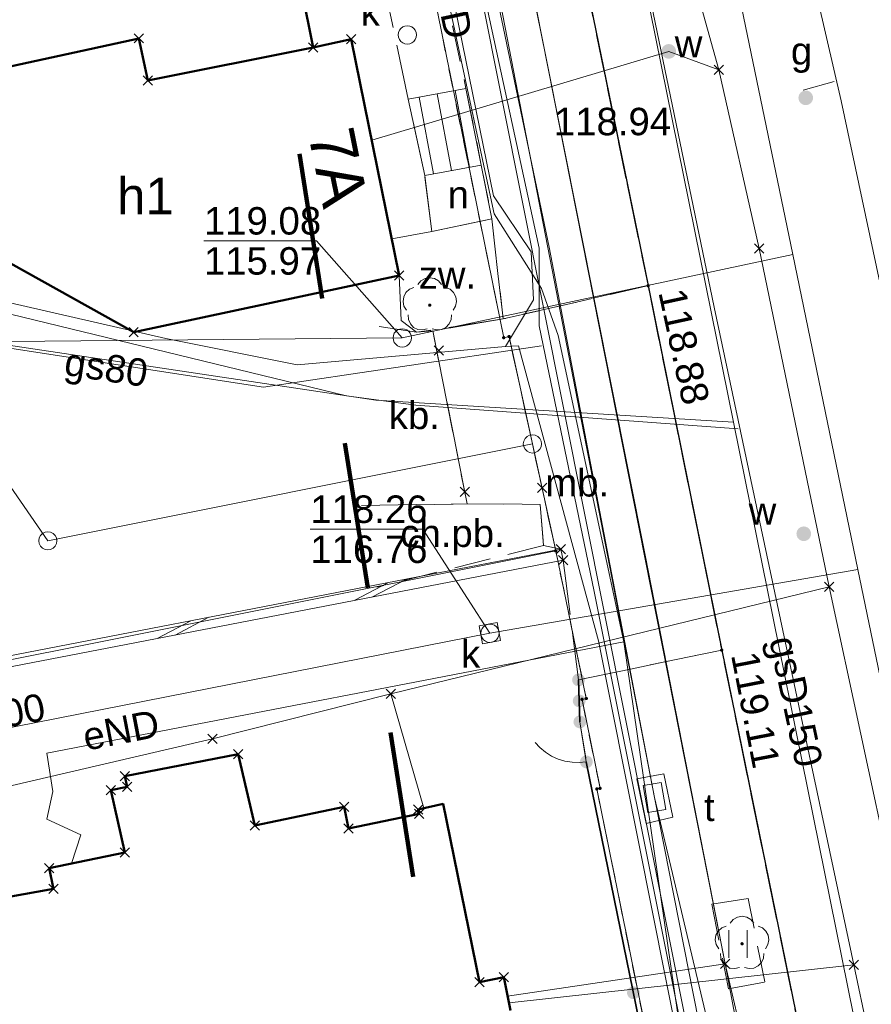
# Model space of a CAD drawing. Extents: x 6472695 to 6473494, y 5822279 to 5823456.
# Tile 28 of 51: x 6472943 to 6472966, y 5822708 to 5822735. Entities that reach past the tile are written whole.
import ezdxf
from ezdxf.enums import TextEntityAlignment as Align

# ---------------------------------------------------------------- set-up
doc = ezdxf.new("R2010")
doc.units = 0
for name, pattern in [('PRZER1-1', [1, 0.5, -0.5]), ('PRZER2-1', [1.5, 1, -0.5]), ('PRZER3-1', [2, 1.5, -0.5])]:
    doc.linetypes.add(name, pattern=pattern)
doc.layers.get('0').update_dxf_attribs({"linetype": 'CONTINUOUS'})
for name, color, linetype, lineweight in [('EGBD', 7, 'CONTINUOUS', 18), ('EGBD_O', 7, 'CONTINUOUS', 18), ('EGBS', 7, 'CONTINUOUS', 18), ('EGBU', 7, 'CONTINUOUS', 50), ('EGBU_O', 7, 'CONTINUOUS', 50), ('EGDE', 7, 'CONTINUOUS', 18), ('EGPG', 7, 'CONTINUOUS', 18), ('GEPADR_O', 7, 'CONTINUOUS', 18), ('GSPPRB', 7, 'CONTINUOUS', 18), ('GUPPRZ_O', 7, 'CONTINUOUS', 18), ('OTDN', 7, 'CONTINUOUS', 18), ('OTKC', 7, 'CONTINUOUS', 18), ('OTKC_O', 7, 'CONTINUOUS', 18), ('OTKJ', 7, 'CONTINUOUS', 18), ('OTKK', 7, 'CONTINUOUS', 25), ('OTKU', 7, 'CONTINUOUS', 18), ('OTKU_O', 7, 'CONTINUOUS', 18), ('OTOF', 7, 'CONTINUOUS', 18), ('OTOO', 7, 'CONTINUOUS', 35), ('OTRS', 7, 'CONTINUOUS', 13), ('OTRS_O', 7, 'CONTINUOUS', 13), ('OTZT', 7, 'CONTINUOUS', 18), ('SUPK', 7, 'CONTINUOUS', 18), ('SUPW', 7, 'CONTINUOUS', 18), ('SUPW_O', 7, 'CONTINUOUS', 18)]:
    doc.layers.add(name, color=color, linetype=linetype, lineweight=lineweight)
for name, color, linetype, lineweight, true_color in [('EGUG', 7, 'CONTINUOUS', 18, 0x008000), ('OTZL', 7, 'CONTINUOUS', 18, 0x008000), ('SUEP', 1, 'CONTINUOUS', 18, 0xff0000), ('SUEP_O', 1, 'CONTINUOUS', 18, 0xff0000), ('SUGP', 7, 'CONTINUOUS', 18, 0xbfbf00), ('SUGP_O', 7, 'CONTINUOUS', 18, 0xbfbf00), ('SUGW', 7, 'CONTINUOUS', 18, 0xbfbf00), ('SUGW_O', 7, 'CONTINUOUS', 18, 0xbfbf00), ('SUKP', 7, 'CONTINUOUS', 18, 0x803300), ('SUKP_O', 7, 'CONTINUOUS', 18, 0x803300), ('SUKS', 7, 'CONTINUOUS', 18, 0x803300), ('SUKS_O', 7, 'CONTINUOUS', 18, 0x803300), ('SUTP', 7, 'CONTINUOUS', 18, 0xff9100), ('SUWP', 5, 'CONTINUOUS', 18, 0x0000ff), ('SUWW', 5, 'CONTINUOUS', 18, 0x0000ff), ('SUWW_O', 5, 'CONTINUOUS', 18, 0x0000ff)]:
    doc.layers.add(name, color=color, linetype=linetype, lineweight=lineweight, true_color=true_color)
doc.styles.add('Arial', font='Arial')

# ---------------------------------------------------------------- blocks, each defined once
blk = doc.blocks.new('D_GSPPRB0')
at = {"color": 0, "lineweight": 18}
for points in [[(-0.12726, -0.12726), (0.12726, 0.12726)], [(-0.12726, 0.12726), (0.12726, -0.12726)]]:
    blk.add_lwpolyline(points, dxfattribs=at)
blk = doc.blocks.new('D_GUPGZA1')
blk.add_hatch(color=0).paths.add_polyline_path([(-0.2, 0), (-0.193185, -0.051764), (-0.173205, -0.1), (-0.141421, -0.141421), (-0.1, -0.173205), (-0.051764, -0.193185), (0, -0.2), (0.051764, -0.193185), (0.1, -0.173205), (0.141421, -0.141421), (0.173205, -0.1), (0.193185, -0.051764), (0.2, 0), (0.193185, 0.051764), (0.173205, 0.1), (0.141421, 0.141421), (0.1, 0.173205), (0.051764, 0.193185), (0, 0.2), (-0.051764, 0.193185), (-0.1, 0.173205), (-0.141421, 0.141421), (-0.173205, 0.1), (-0.193185, 0.051764)])
blk = doc.blocks.new('D_GUPKSD1_1')
at = {"color": 0}
blk.add_lwpolyline([(0, 0.25), (0.064705, 0.241481), (0.125, 0.216506), (0.176777, 0.176777), (0.216506, 0.125), (0.241481, 0.064705), (0.25, 0), (0.241481, -0.064705), (0.216506, -0.125), (0.176777, -0.176777), (0.125, -0.216506), (0.064705, -0.241481), (0, -0.25), (-0.064705, -0.241481), (-0.125, -0.216506), (-0.176777, -0.176777), (-0.216506, -0.125), (-0.241481, -0.064705), (-0.25, 0), (-0.241481, 0.064705), (-0.216506, 0.125), (-0.176777, 0.176777), (-0.125, 0.216506), (-0.064705, 0.241481)], close=True, dxfattribs=at)
blk = doc.blocks.new('D_GUPWZA1')
blk.add_hatch(color=0).paths.add_polyline_path([(-0.2, 0), (-0.193185, -0.051764), (-0.173205, -0.1), (-0.141421, -0.141421), (-0.1, -0.173205), (-0.051764, -0.193185), (0, -0.2), (0.051764, -0.193185), (0.1, -0.173205), (0.141421, -0.141421), (0.173205, -0.1), (0.193185, -0.051764), (0.2, 0), (0.193185, 0.051764), (0.173205, 0.1), (0.141421, 0.141421), (0.1, 0.173205), (0.051764, 0.193185), (0, 0.2), (-0.051764, 0.193185), (-0.1, 0.173205), (-0.141421, 0.141421), (-0.173205, 0.1), (-0.193185, 0.051764)])
blk = doc.blocks.new('D_GUPIWZ1_2')
at = {"color": 0}
blk.add_lwpolyline([(-0.25, -0.25), (0.25, -0.25), (0.25, 0.25), (-0.25, 0.25)], close=True, dxfattribs=at)
blk = doc.blocks.new('D_GUPIWZ1_3')
at = {"color": 0}
blk.add_lwpolyline([(0.375, -0.25), (-0.375, -0.25), (-0.375, 0.25), (0.375, 0.25)], close=True, dxfattribs=at)
blk = doc.blocks.new('D_GEPPGD1_1')
at = {"color": 0}
blk.add_lwpolyline([(0, 0.25), (0.077254, 0.237764), (0.146946, 0.202254), (0.202254, 0.146946), (0.237764, 0.077254), (0.25, 0), (0.237764, -0.077254), (0.202254, -0.146946), (0.146946, -0.202254), (0.077254, -0.237764), (0, -0.25), (-0.077254, -0.237764), (-0.146946, -0.202254), (-0.202254, -0.146946), (-0.237764, -0.077254), (-0.25, 0), (-0.237764, 0.077254), (-0.202254, 0.146946), (-0.146946, 0.202254), (-0.077254, 0.237764)], close=True, dxfattribs=at)
blk = doc.blocks.new('D_GEPPGD1_2')
blk.add_hatch(color=0).paths.add_polyline_path([(0, -0.045), (0.013906, -0.042798), (0.02645, -0.036406), (0.036406, -0.02645), (0.042798, -0.013906), (0.045, 0), (0.042798, 0.013906), (0.036406, 0.02645), (0.02645, 0.036406), (0.013906, 0.042798), (0, 0.045), (-0.013906, 0.042798), (-0.02645, 0.036406), (-0.036406, 0.02645), (-0.042798, 0.013906), (-0.045, 0), (-0.042798, -0.013906), (-0.036406, -0.02645), (-0.02645, -0.036406), (-0.013906, -0.042798)])
blk = doc.blocks.new('D_GSPWPS1')
blk.add_hatch(color=0).paths.add_polyline_path([(-0.045, 0), (-0.043467, -0.011647), (-0.038971, -0.0225), (-0.03182, -0.03182), (-0.0225, -0.038971), (-0.011647, -0.043467), (0, -0.045), (0.011647, -0.043467), (0.0225, -0.038971), (0.03182, -0.03182), (0.038971, -0.0225), (0.043467, -0.011647), (0.045, 0), (0.043467, 0.011647), (0.038971, 0.0225), (0.03182, 0.03182), (0.0225, 0.038971), (0.011647, 0.043467), (0, 0.045), (-0.011647, 0.043467), (-0.0225, 0.038971), (-0.03182, 0.03182), (-0.038971, 0.0225), (-0.043467, 0.011647)])
blk = doc.blocks.new('D_GSPRDL1')
blk.add_hatch(color=0).paths.add_polyline_path([(0, -0.045), (0.013906, -0.042798), (0.02645, -0.036406), (0.036406, -0.02645), (0.042798, -0.013906), (0.045, 0), (0.042798, 0.013906), (0.036406, 0.02645), (0.02645, 0.036406), (0.013906, 0.042798), (0, 0.045), (-0.013906, 0.042798), (-0.02645, 0.036406), (-0.036406, 0.02645), (-0.042798, 0.013906), (-0.045, 0), (-0.042798, -0.013906), (-0.036406, -0.02645), (-0.02645, -0.036406), (-0.013906, -0.042798)])
at = {"color": 0}
for points in [[(-0.324277, 0.563333), (-0.240553, 0.662679), (-0.127956, 0.727494), (0, 0.75), (0.127956, 0.727494), (0.240553, 0.662679), (0.324277, 0.563333)], [(-0.635969, -0.134326), (-0.70458, -0.024001), (-0.731429, 0.103115), (-0.713292, 0.231763), (-0.652348, 0.346501), (-0.55591, 0.433559), (-0.435555, 0.482485)], [(0.435555, 0.482485), (0.55591, 0.433559), (0.652348, 0.346501), (0.713292, 0.231763), (0.731429, 0.103115), (0.70458, -0.024001), (0.635969, -0.134326)], [(-0.068773, -0.646351), (-0.194901, -0.677512), (-0.324092, -0.663766), (-0.440839, -0.606763), (-0.531129, -0.513345), (-0.584125, -0.394725), (-0.593465, -0.265141)], [(0.593465, -0.265141), (0.584125, -0.394725), (0.531129, -0.513345), (0.440839, -0.606763), (0.324092, -0.663766), (0.194901, -0.677512), (0.068773, -0.646351)]]:
    blk.add_lwpolyline(points, dxfattribs=at)
blk = doc.blocks.new('D_KOLO')
blk.add_hatch(color=0).paths.add_polyline_path([(-0.175, 0), (-0.169037, -0.045293), (-0.151554, -0.0875), (-0.123744, -0.123744), (-0.0875, -0.151554), (-0.045293, -0.169037), (0, -0.175), (0.045293, -0.169037), (0.0875, -0.151554), (0.123744, -0.123744), (0.151554, -0.0875), (0.169037, -0.045293), (0.175, 0), (0.169037, 0.045293), (0.151554, 0.0875), (0.123744, 0.123744), (0.0875, 0.151554), (0.045293, 0.169037), (0, 0.175), (-0.045293, 0.169037), (-0.0875, 0.151554), (-0.123744, 0.123744), (-0.151554, 0.0875), (-0.169037, 0.045293)])
blk = doc.blocks.new('D_GSLKOG1')
blk.add_hatch(color=0).paths.add_polyline_path([(-0.175, 0), (-0.169037, -0.045293), (-0.151554, -0.0875), (-0.123744, -0.123744), (-0.0875, -0.151554), (-0.045293, -0.169037), (0, -0.175), (0.045293, -0.169037), (0.0875, -0.151554), (0.123744, -0.123744), (0.151554, -0.0875), (0.169037, -0.045293), (0.175, 0), (0.169037, 0.045293), (0.151554, 0.0875), (0.123744, 0.123744), (0.0875, 0.151554), (0.045293, 0.169037), (0, 0.175), (-0.045293, 0.169037), (-0.0875, 0.151554), (-0.123744, 0.123744), (-0.151554, 0.0875), (-0.169037, 0.045293)])
blk = doc.blocks.new('D_GSLKFU1')
at = {"color": 0}
blk.add_lwpolyline([(0, 0), (-0.012833, -0.195789), (-0.051111, -0.388229), (-0.114181, -0.574025), (-0.200962, -0.75), (-0.30997, -0.913142), (-0.43934, -1.06066), (-0.586858, -1.19003), (-0.75, -1.299038)], dxfattribs=at)
blk = doc.blocks.new('D_ODTN_2')
at = {"color": 0}
for points in [[(-0.75, -0.25), (0.25, 0.25)], [(-0.25, -0.25), (0.75, 0.25)]]:
    blk.add_lwpolyline(points, dxfattribs=at)
blk = doc.blocks.new('D_GSSUTR1')
at = {"color": 0}
for points in [[(-0.25666, 0.36165), (-0.25666, -0.38835)], [(0.24334, -0.38835), (0.24334, 0.36165)]]:
    blk.add_lwpolyline(points, dxfattribs=at)

msp = doc.modelspace()

# ---------------------------------------------------------------- linework, layer by layer
at = {"linetype": 'PRZER1-1', "lineweight": 211, "ltscale": 8, "elevation": 10.04}
msp.add_lwpolyline([(6473015.972, 5822668.559), (6472994.902, 5822657.921), (6472974.069, 5822744.59), (6472961.713, 5822742.027), (6472954.353, 5822745.057), (6472947.022, 5822744.395), (6472948.935, 5822739.377), (6472963.077, 5822649.636), (6472954.471, 5822643.913), (6472941.488, 5822630.565), (6472903.408, 5822616.646), (6472870.365, 5822615.347)], dxfattribs=at)
at = {"layer": 'EGBD', "linetype": 'Continuous', "lineweight": 18, "elevation": 10.18}
msp.add_lwpolyline([(6472953.607, 5822730.888), (6472955.153, 5822731.165), (6472955.442, 5822729.699), (6472953.804, 5822729.354)], close=True, dxfattribs=at)
at = {"layer": 'EGBS', "linetype": 'Continuous', "lineweight": 18, "elevation": 10.18}
msp.add_lwpolyline([(6472953.157, 5822732.973), (6472954.734, 5822733.265), (6472955.153, 5822731.165), (6472953.607, 5822730.888)], close=True, dxfattribs=at)
for points in [[(6472953.946, 5822733.119), (6472954.334, 5822731.018)], [(6472954.437, 5822733.21), (6472954.827, 5822731.107)], [(6472953.454, 5822733.028), (6472953.842, 5822730.93)]]:
    msp.add_lwpolyline(points, dxfattribs=at)
at = {"layer": 'EGBU', "linetype": 'Continuous', "lineweight": 50}
for points in [[(6472901.423, 5822724.939), (6472901.551, 5822724.353), (6472898.547, 5822723.697), (6472897.627, 5822726.351), (6472899.984, 5822727.092), (6472899.013, 5822731.639), (6472927.851, 5822737.797), (6472949.048, 5822741.904), (6472950.559, 5822734.383), (6472946.035, 5822733.479), (6472945.789, 5822734.631), (6472939.038, 5822733.156)], [(6472951.598, 5822734.61), (6472952.907, 5822728.152), (6472945.651, 5822726.6), (6472939.751, 5822729.893), (6472939.038, 5822733.156), (6472945.789, 5822734.631), (6472946.035, 5822733.479), (6472950.559, 5822734.383)]]:
    msp.add_lwpolyline(points, close=True, dxfattribs=at)
msp.add_lwpolyline([(6472939.482, 5822707.942), (6472939.311, 5822708.753), (6472939.676, 5822709.347), (6472940.834, 5822709.581), (6472940.566, 5822710.873), (6472943.461, 5822711.392), (6472943.343, 5822711.96), (6472945.409, 5822712.388), (6472945.031, 5822714.088), (6472945.47, 5822714.185), (6472945.407, 5822714.469), (6472948.508, 5822715.073), (6472948.962, 5822713.125), (6472951.4, 5822713.631), (6472951.522, 5822713.043), (6472953.451, 5822713.443), (6472953.426, 5822713.561), (6472954.11, 5822713.713), (6472955.1, 5822708.843), (6472955.766, 5822708.981), (6472955.955, 5822708.07)], dxfattribs=at)
at = {"layer": 'EGDE', "linetype": 'Continuous', "lineweight": 18}
msp.add_lwpolyline([(6472967.274, 5822669.7), (6472962.802, 5822692.677), (6472961.865, 5822697.069), (6472961.777, 5822697.051), (6472958.31, 5822714.123), (6472958.398, 5822714.141), (6472957.905, 5822716.571), (6472958.022, 5822716.596), (6472957.186, 5822720.63), (6472956.55, 5822723.552), (6472955.911, 5822726.484), (6472955.765, 5822726.453), (6472952.484, 5822742.57), (6472939.279, 5822807.142)], dxfattribs=at)
for points in [[(6472952.484, 5822742.57), (6472955.765, 5822726.453), (6472955.911, 5822726.484), (6472956.55, 5822723.552), (6472943.305, 5822720.903), (6472938.082, 5822728.458), (6472918.805, 5822724.291), (6472910.22, 5822714.316), (6472910.897, 5822711.383), (6472899.315, 5822698.123), (6472888.413, 5822729.376), (6472927.851, 5822737.797)], [(6472956.55, 5822723.552), (6472957.186, 5822720.63), (6472910.897, 5822711.383), (6472910.22, 5822714.316), (6472918.805, 5822724.291), (6472938.082, 5822728.458), (6472943.305, 5822720.903)], [(6472957.186, 5822720.63), (6472958.022, 5822716.596), (6472957.905, 5822716.571), (6472958.398, 5822714.141), (6472958.31, 5822714.123), (6472961.777, 5822697.051), (6472961.865, 5822697.069), (6472962.802, 5822692.677), (6472955.248, 5822691.202), (6472946.542, 5822689.043), (6472931.567, 5822685.035), (6472900.596, 5822676.831), (6472899.315, 5822698.123), (6472910.897, 5822711.383)]]:
    msp.add_lwpolyline(points, close=True, dxfattribs=at)
at = {"layer": 'EGUG', "linetype": 'PRZER1-1', "lineweight": 18}
for points in [[(6472966.067, 5822637.488), (6472971.62, 5822648.488), (6472967.274, 5822669.7), (6472962.802, 5822692.677), (6472961.865, 5822697.069), (6472961.777, 5822697.051), (6472958.31, 5822714.123), (6472958.398, 5822714.141), (6472957.905, 5822716.571), (6472958.022, 5822716.596), (6472957.186, 5822720.63), (6472956.55, 5822723.552), (6472955.911, 5822726.484), (6472955.765, 5822726.453), (6472952.484, 5822742.57), (6472939.279, 5822807.142)], [(6472888.413, 5822729.376), (6472927.851, 5822737.797), (6472952.484, 5822742.57), (6472955.765, 5822726.453), (6472955.911, 5822726.484), (6472956.55, 5822723.552), (6472957.186, 5822720.63), (6472958.022, 5822716.596), (6472957.905, 5822716.571), (6472958.398, 5822714.141), (6472958.31, 5822714.123), (6472961.777, 5822697.051), (6472961.865, 5822697.069), (6472962.802, 5822692.677), (6472955.248, 5822691.202), (6472946.542, 5822689.043), (6472931.567, 5822685.035), (6472912.569, 5822680.002)]]:
    msp.add_lwpolyline(points, dxfattribs=at)
at = {"layer": 'GUPPRZ_O', "linetype": 'Continuous', "lineweight": 13, "elevation": 10.8, "flags": 128}
for points in [[(6472952.991, 5822726.448), (6472950.651, 5822729.098), (6472947.571, 5822729.098)], [(6472955.389, 5822718.378), (6472953.558, 5822721.219), (6472950.478, 5822721.219)]]:
    msp.add_lwpolyline(points, dxfattribs=at)
at = {"layer": 'OTDN', "linetype": 'Continuous', "lineweight": 18, "elevation": 10.18}
msp.add_lwpolyline([(6472936.318, 5822716.615), (6472957.33, 5822720.671), (6472957.387, 5822720.377), (6472936.375, 5822716.32)], close=True, dxfattribs=at)
at = {"layer": 'OTKC', "linetype": 'PRZER2-1', "lineweight": 18, "elevation": 10.18}
for points in [[(6472945.672, 5822775.88), (6472952.484, 5822742.57), (6472953.155, 5822741.014), (6472953.432, 5822739.509), (6472953.735, 5822737.906), (6472954.734, 5822733.265), (6472955.153, 5822731.165), (6472955.442, 5822729.699), (6472955.748, 5822726.964), (6472959.712, 5822727.874), (6472957.719, 5822737.554), (6472957.134, 5822740.45), (6472951.692, 5822766.398)], [(6472951.88, 5822721.869), (6472954.767, 5822721.912), (6472956.761, 5822721.899), (6472956.85, 5822720.774), (6472952.297, 5822719.634)], [(6472976.704, 5822644.787), (6472971.925, 5822668.471), (6472967.695, 5822688.679), (6472961.723, 5822717.918), (6472957.81, 5822717.103)], [(6472957.81, 5822717.103), (6472957.846, 5822715.956), (6472958.023, 5822714.863), (6472962.098, 5822694.901), (6472962.328, 5822693.775), (6472962.644, 5822692.335), (6472963.686, 5822686.578), (6472965.961, 5822675.411)]]:
    msp.add_lwpolyline(points, dxfattribs=at)
msp.add_lwpolyline([(6472961.452, 5822710.972), (6472961.913, 5822708.662), (6472962.903, 5822708.851), (6472962.444, 5822711.134)], close=True, dxfattribs=at)
at = {"layer": 'OTKJ', "linetype": 'PRZER3-1', "lineweight": 18, "elevation": 10.18}
msp.add_lwpolyline([(6472931.861, 5822839.918, -0.380611), (6472937.507, 5822836.251), (6472942.693, 5822810.889), (6472948.329, 5822782.873), (6472951.692, 5822766.398), (6472957.134, 5822740.45), (6472959.712, 5822727.874), (6472961.723, 5822717.918), (6472967.695, 5822688.679), (6472971.925, 5822668.471), (6472976.704, 5822644.787)], format="xyb", dxfattribs=at)
at = {"layer": 'OTKK', "linetype": 'Continuous', "lineweight": 25, "elevation": 10.18}
msp.add_lwpolyline([(6472957.134, 5822740.45), (6472959.712, 5822727.874), (6472961.723, 5822717.918), (6472967.695, 5822688.679), (6472971.925, 5822668.471), (6472976.704, 5822644.787)], dxfattribs=at)
at = {"layer": 'OTKU', "linetype": 'PRZER3-1', "lineweight": 18, "elevation": 10.18}
for points in [[(6472952.704, 5822729.154), (6472953.804, 5822729.354), (6472953.607, 5822730.888), (6472953.157, 5822732.973), (6472952.452, 5822736.29), (6472951.789, 5822736.177), (6472951.504, 5822737.518), (6472951.192, 5822739.076), (6472950.919, 5822740.593), (6472950.599, 5822742.128), (6472949.048, 5822741.904), (6472950.559, 5822734.383), (6472951.598, 5822734.61)], [(6472952.704, 5822729.154), (6472953.804, 5822729.354), (6472955.442, 5822729.699), (6472955.748, 5822726.964), (6472953.385, 5822726.599), (6472952.96, 5822726.923), (6472952.907, 5822728.152)], [(6472959.712, 5822727.874), (6472955.748, 5822726.964), (6472953.824, 5822726.64), (6472954.767, 5822721.912), (6472956.761, 5822721.899), (6472956.85, 5822720.774), (6472957.33, 5822720.671), (6472957.387, 5822720.377), (6472957.81, 5822717.103), (6472961.723, 5822717.918)]]:
    msp.add_lwpolyline(points, close=True, dxfattribs=at)
for points in [[(6472951.88, 5822721.869), (6472954.767, 5822721.912), (6472953.824, 5822726.64)], [(6472953.824, 5822726.64), (6472953.385, 5822726.599), (6472952.357, 5822726.759)]]:
    msp.add_lwpolyline(points, dxfattribs=at)
at = {"layer": 'OTOF', "linetype": 'Continuous', "lineweight": 18, "elevation": 10.18}
msp.add_lwpolyline([(6472957.846, 5822715.956), (6472958.023, 5822714.863)], dxfattribs=at)
at = {"layer": 'OTOO', "linetype": 'Continuous', "lineweight": 35, "elevation": 10.18}
for points in [[(6472957.846, 5822715.956), (6472957.81, 5822717.103)], [(6472958.023, 5822714.863), (6472962.098, 5822694.901)]]:
    msp.add_lwpolyline(points, dxfattribs=at)
at = {"layer": 'OTZT', "linetype": 'PRZER2-1', "lineweight": 18, "elevation": 10.1}
msp.add_lwpolyline([(6472961.452, 5822710.972), (6472961.913, 5822708.662), (6472962.903, 5822708.851), (6472962.444, 5822711.134)], close=True, dxfattribs=at)
at = {"layer": 'SUEP', "linetype": 'Continuous', "lineweight": 18, "elevation": 10.14}
for points in [[(6472942.707, 5822792.377), (6472943.115, 5822790.879), (6472944.22, 5822789.471), (6472944.404, 5822787.569), (6472944.388, 5822784.657), (6472949.309, 5822760.092), (6472950.216, 5822758.652), (6472949.988, 5822757.27), (6472955.487, 5822730.325), (6472956.512, 5822728.799), (6472956.575, 5822727.485), (6472955.814, 5822726.208), (6472956.167, 5822726.229), (6472958.36, 5822718.167), (6472962.029, 5822699.727), (6472962.805, 5822698.203), (6472962.587, 5822697.034)], [(6472951.446, 5822748.735), (6472953.005, 5822741.457), (6472955.507, 5822729.834), (6472956.798, 5822727.793), (6472957.256, 5822726.511), (6472959.047, 5822718.141)], [(6472901.887, 5822714.053), (6472903.071, 5822714.154), (6472904.555, 5822712.693), (6472907.751, 5822715.907), (6472921.255, 5822724.04), (6472921.548, 5822723.434), (6472922.491, 5822723.945), (6472923.285, 5822725.26), (6472923.624, 5822729.789), (6472924.037, 5822728.411), (6472924.438, 5822728.203), (6472931.347, 5822728.061), (6472938.34, 5822728.056), (6472951.466, 5822724.86), (6472953.367, 5822724.609), (6472962.171, 5822723.961)], [(6472955.814, 5822726.208), (6472950.122, 5822725.708), (6472946.534, 5822726.434), (6472938.012, 5822728.375), (6472931.393, 5822728.308), (6472925.714, 5822728.597), (6472923.876, 5822729.011), (6472923.719, 5822729.81)], [(6472943.949, 5822712.086), (6472944.206, 5822712.874), (6472943.282, 5822713.296), (6472943.442, 5822714.058), (6472943.282, 5822715.102), (6472959.047, 5822718.141)], [(6472959.047, 5822718.141), (6472961.256, 5822702.936), (6472962, 5822699.297), (6472962.659, 5822698.572), (6472962.727, 5822698.167), (6472962.456, 5822696.53), (6472963.386, 5822691.71), (6472964.653, 5822684.986), (6472966.393, 5822675.831), (6472968.46, 5822664.919)]]:
    msp.add_lwpolyline(points, dxfattribs=at)
at = {"layer": 'SUGP', "linetype": 'Continuous', "lineweight": 18, "elevation": 10.14}
for points in [[(6472965.708, 5822707.548), (6472965.333, 5822709.322), (6472961.52, 5822727.288), (6472959.076, 5822739.073), (6472957.14, 5822748.903), (6472954.43, 5822761.486), (6472952.758, 5822769.404), (6472952.056, 5822773.447), (6472950.725, 5822779.841), (6472949.296, 5822787.42), (6472948.872, 5822789.81), (6472946.295, 5822803.48), (6472943.755, 5822815.782), (6472942.285, 5822822.896), (6472941.026, 5822829.766), (6472939.874, 5822835.232), (6472938.814, 5822840.492), (6472937.678, 5822846.529), (6472936.433, 5822850.703)], [(6472965.006, 5822709.52), (6472962.045, 5822724.149), (6472959.314, 5822737.646), (6472958.918, 5822739.604), (6472951.987, 5822773.856), (6472949.826, 5822784.535), (6472949.232, 5822787.472), (6472948.702, 5822790.089), (6472948.638, 5822790.409), (6472942.022, 5822823.082), (6472939.501, 5822835.536), (6472938.12, 5822842.355)], [(6472941.748, 5822842.509), (6472943.493, 5822834.716), (6472945.048, 5822827.52), (6472945.25, 5822824.991), (6472945.584, 5822824.933), (6472948.296, 5822811.277), (6472951.802, 5822795.069), (6472953.477, 5822786.806), (6472956.148, 5822774.639), (6472956.338, 5822773.989), (6472958.383, 5822763.86), (6472961.178, 5822750.959), (6472962.903, 5822741.935), (6472964.991, 5822732.924), (6472968.759, 5822715.213), (6472971.845, 5822699.158)], [(6472964.798, 5822733.451), (6472963.952, 5822733.212)], [(6472902.939, 5822711.017), (6472909.679, 5822719.169), (6472913.479, 5822723.909), (6472920.234, 5822727.533), (6472925.359, 5822728.763), (6472949.201, 5822725.105), (6472956.802, 5822726.234)], [(6472962.045, 5822724.149), (6472952.274, 5822724.748), (6472929.685, 5822728.127)], [(6472978.554, 5822641.308), (6472976.746, 5822651.504), (6472973.747, 5822666.325), (6472969.124, 5822689.167), (6472965.006, 5822709.52)], [(6472955.911, 5822708.283), (6472965.333, 5822709.322)]]:
    msp.add_lwpolyline(points, dxfattribs=at)
at = {"layer": 'SUKP', "linetype": 'Continuous', "lineweight": 18, "elevation": 10.14}
for points in [[(6472968.378, 5822705.984), (6472965.448, 5822720.123), (6472963.665, 5822728.724), (6472961.486, 5822739.239), (6472954.771, 5822771.644), (6472951.683, 5822786.719), (6472951.434, 5822787.938), (6472948.641, 5822801.495)], [(6472900.309, 5822718.731), (6472909.645, 5822721.872), (6472921.737, 5822726.155), (6472952.991, 5822726.448), (6472963.665, 5822728.724)], [(6472931.455, 5822713.896), (6472937.1, 5822714.784), (6472955.389, 5822718.378), (6472965.448, 5822720.123)]]:
    msp.add_lwpolyline(points, dxfattribs=at)
at = {"layer": 'SUPK', "linetype": 'Continuous', "lineweight": 18, "elevation": 10.14}
msp.add_lwpolyline([(6472959.656, 5822713.184), (6472960.39, 5822713.349), (6472960.137, 5822714.534), (6472959.4, 5822714.399)], close=True, dxfattribs=at)
at = {"layer": 'SUTP', "linetype": 'Continuous', "lineweight": 18, "elevation": 10.14}
for points in [[(6472917.039, 5822921.372), (6472929.961, 5822858.972), (6472946.714, 5822778.126), (6472960.778, 5822707.588), (6472973.118, 5822646.946), (6472974.318, 5822640.305)], [(6472974.318, 5822640.305), (6472973.225, 5822648.761), (6472961.815, 5822709.347), (6472933.529, 5822852.34), (6472931.016, 5822863.671), (6472926.089, 5822887.63)], [(6472962.197, 5822707.707), (6472961.815, 5822709.347), (6472959.632, 5822720.509), (6472956.909, 5822734.177), (6472955.649, 5822740.377), (6472952.769, 5822755.09), (6472950.359, 5822767.29), (6472948.76, 5822775.602), (6472946.622, 5822786.089), (6472944.574, 5822796.851), (6472942.12, 5822809.501), (6472939.711, 5822821.724), (6472937.55, 5822833.138), (6472935.389, 5822844.036), (6472933.341, 5822853.984), (6472930.37, 5822867.964), (6472928.027, 5822879.199), (6472926.339, 5822887.596)], [(6472960.604, 5822707.679), (6472958.241, 5822719.517), (6472956.737, 5822726.778), (6472956.737, 5822728.898), (6472954.829, 5822737.7), (6472954.895, 5822739.055), (6472954.643, 5822738.829), (6472950.845, 5822758.004), (6472949.865, 5822762.33), (6472948.003, 5822771.826), (6472946.714, 5822778.126), (6472944.852, 5822787.866), (6472943.635, 5822792.178), (6472942.561, 5822798.534), (6472940.366, 5822808.487), (6472939.05, 5822816.509), (6472937.333, 5822824.236), (6472937.466, 5822825.304), (6472936.713, 5822826.571), (6472934.469, 5822837.667), (6472933.133, 5822845.048), (6472931.414, 5822853.88), (6472930.306, 5822858.786)], [(6472934.911, 5822838.308), (6472937.466, 5822825.304), (6472955.037, 5822738.883), (6472959.885, 5822713.892), (6472964.04, 5822692.848), (6472967.122, 5822678.648), (6472970.718, 5822661.831), (6472973.085, 5822648.254), (6472974.318, 5822640.305)], [(6472940.712, 5822809.644), (6472942.563, 5822800.085), (6472944.923, 5822788.474), (6472947.303, 5822777.398), (6472949.368, 5822766.942), (6472951.94, 5822754.493), (6472954.895, 5822739.055), (6472957.011, 5822728.924), (6472959.885, 5822713.892), (6472961.432, 5822707.355)], [(6472955.873, 5822708.466), (6472961.815, 5822709.347)]]:
    msp.add_lwpolyline(points, dxfattribs=at)
at = {"layer": 'SUWP', "linetype": 'Continuous', "lineweight": 18, "elevation": 10.14}
for points in [[(6472967.26, 5822707.57), (6472964.656, 5822719.642), (6472962.75, 5822728.887), (6472961.642, 5822733.771), (6472960.674, 5822737.276), (6472955.628, 5822761.57)], [(6472952.158, 5822731.848), (6472960.277, 5822734.275), (6472961.642, 5822733.771)], [(6472931.877, 5822711.786), (6472947.804, 5822715.49), (6472952.681, 5822716.722), (6472964.656, 5822719.642)], [(6472952.681, 5822716.722), (6472953.58, 5822713.595)]]:
    msp.add_lwpolyline(points, dxfattribs=at)

# ---------------------------------------------------------------- block references
at = {"layer": 'EGPG', "linetype": 'Continuous', "lineweight": 18}
for name, p in [('D_GEPPGD1_2', (6472955.765, 5822726.453)), ('D_GEPPGD1_2', (6472955.911, 5822726.484)), ('D_GEPPGD1_1', (6472956.55, 5822723.552)), ('D_GEPPGD1_1', (6472943.305, 5822720.903)), ('D_GEPPGD1_2', (6472957.186, 5822720.63)), ('D_GEPPGD1_2', (6472958.022, 5822716.596)), ('D_GEPPGD1_2', (6472957.905, 5822716.571)), ('D_GEPPGD1_2', (6472958.31, 5822714.123)), ('D_GEPPGD1_2', (6472958.398, 5822714.141))]:
    msp.add_blockref(name, p, dxfattribs=at)
at = {"layer": 'GSPPRB', "linetype": 'Continuous', "lineweight": 18}
for p in [(6472945.789, 5822734.631, 10.28), (6472951.598, 5822734.61, 10.28), (6472950.559, 5822734.383, 10.28), (6472961.642, 5822733.771, 10.28), (6472946.035, 5822733.479, 10.28), (6472962.75, 5822728.887, 10.28), (6472952.907, 5822728.152, 10.28), (6472945.651, 5822726.6, 10.28), (6472953.991, 5822726.102, 10.28), (6472954.705, 5822722.241, 10.28), (6472956.819, 5822722.351, 10.28), (6472957.33, 5822720.671, 10.28), (6472957.387, 5822720.377, 10.28), (6472964.656, 5822719.642, 10.28), (6472952.681, 5822716.722, 10.28), (6472947.804, 5822715.49, 10.28), (6472948.508, 5822715.073, 10.28), (6472945.407, 5822714.469, 10.28), (6472945.031, 5822714.088, 10.28), (6472945.47, 5822714.185, 10.28), (6472951.4, 5822713.631, 10.28), (6472953.426, 5822713.561, 10.28), (6472953.451, 5822713.443, 10.28), (6472948.962, 5822713.125, 10.28), (6472951.522, 5822713.043, 10.28), (6472945.409, 5822712.388, 10.28), (6472943.343, 5822711.96, 10.28), (6472943.461, 5822711.392, 10.28), (6472961.815, 5822709.347, 10.28), (6472965.333, 5822709.322, 10.28), (6472955.766, 5822708.981, 10.28), (6472955.1, 5822708.843, 10.28)]:
    msp.add_blockref('D_GSPPRB0', p, dxfattribs=at)
at = {"layer": 'OTDN', "linetype": 'Continuous', "lineweight": 18}
for p, yscale, rotation in [((6472952.4, 5822719.567, 10.18), 0.599412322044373, 10.92557189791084), ((6472946.999, 5822718.524, 10.18), 0.599917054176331, 10.9255719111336)]:
    msp.add_blockref('D_ODTN_2', p, dxfattribs=dict(at, yscale=yscale, rotation=rotation))
at = {"layer": 'OTOF', "linetype": 'Continuous', "lineweight": 18, "rotation": 279.1986018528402}
msp.add_blockref('D_GSLKFU1', (6472958.023, 5822714.863, 10.18), dxfattribs=at)
at = {"layer": 'OTOO', "linetype": 'Continuous', "lineweight": 35}
for name, p, rotation in [('D_GSLKOG1', (6472957.81, 5822717.103, 10.18), 91.79770808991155), ('D_KOLO', (6472957.828, 5822716.53, 10.18), 91.79770808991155), ('D_KOLO', (6472957.828, 5822716.53, 10.18), 91.79770808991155), ('D_GSLKOG1', (6472957.846, 5822715.956, 10.18), 91.79770808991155), ('D_GSLKOG1', (6472958.023, 5822714.863, 10.18), 281.5377135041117), ('D_KOLO', (6472959.31, 5822708.556, 10.18), 281.5377135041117), ('D_KOLO', (6472959.31, 5822708.556, 10.18), 281.5377135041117)]:
    msp.add_blockref(name, p, dxfattribs=dict(at, rotation=rotation))
at = {"layer": 'OTRS', "linetype": 'Continuous', "lineweight": 13}
for p in [(6472959.712, 5822727.874, 10.08), (6472961.723, 5822717.918, 10.08)]:
    msp.add_blockref('D_GSPWPS1', p, dxfattribs=at)
at = {"layer": 'OTZL', "linetype": 'Continuous', "lineweight": 18}
for p in [(6472953.744, 5822727.341, 10.12), (6472962.28, 5822709.894, 10.12)]:
    msp.add_blockref('D_GSPRDL1', p, dxfattribs=at)
at = {"layer": 'OTZT', "linetype": 'Continuous', "lineweight": 18}
msp.add_blockref('D_GSSUTR1', (6472962.178, 5822709.901, 10.1), dxfattribs=at)
at = {"layer": 'SUGW', "linetype": 'Continuous', "lineweight": 18}
msp.add_blockref('D_GUPGZA1', (6472964.02, 5822733.006, 10.16), dxfattribs=at)
at = {"layer": 'SUKS', "linetype": 'Continuous', "lineweight": 18}
for p in [(6472953.131, 5822734.725, 10.16), (6472952.991, 5822726.448, 10.16), (6472955.389, 5822718.378, 10.16)]:
    msp.add_blockref('D_GUPKSD1_1', p, dxfattribs=at)
at = {"layer": 'SUPW', "linetype": 'Continuous', "lineweight": 18}
for name, p, rotation in [('D_GUPIWZ1_2', (6472955.389, 5822718.378, 10.18), 10.42419737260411), ('D_GUPIWZ1_3', (6472959.885, 5822713.892, 10.18), 279.6326542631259)]:
    msp.add_blockref(name, p, dxfattribs=dict(at, rotation=rotation))
at = {"layer": 'SUWW', "linetype": 'Continuous', "lineweight": 18, "rotation": 100.6490018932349}
msp.add_blockref('D_GUPWZA1', (6472960.277, 5822734.275, 10.16), dxfattribs=at)
at = {"layer": 'SUWW', "linetype": 'Continuous', "lineweight": 18}
msp.add_blockref('D_GUPWZA1', (6472963.966, 5822721.096, 10.16), dxfattribs=at)

# ---------------------------------------------------------------- texts
at = {"layer": 'EGBD_O', "linetype": 'Continuous', "lineweight": 0, "style": 'Arial'}
msp.add_text('n', height=0.75, dxfattribs=at).set_placement((6472954.524, 5822729.986, 10.8), align=Align.CENTER)
at = {"layer": 'EGBU_O', "linetype": 'Continuous', "lineweight": 0, "style": 'Arial'}
msp.add_text('h1', height=1, dxfattribs=at).set_placement((6472945.973, 5822729.827, 10.8), align=Align.CENTER)
at = {"layer": 'GEPADR_O', "linetype": 'Continuous', "lineweight": 0, "style": 'Arial'}
msp.add_text('7A', height=1.25, rotation=281.4592, dxfattribs=at).set_placement((6472950.415, 5822732.032, 10.8))
at = {"layer": 'GUPPRZ_O', "linetype": 'Continuous', "lineweight": 0, "style": 'Arial'}
for s, p in [('118.94', (6472957.136, 5822731.983, 10.8)), ('119.08', (6472947.571, 5822729.27, 10.8)), ('115.97', (6472947.571, 5822728.175, 10.8)), ('118.26', (6472950.478, 5822721.392, 10.8)), ('116.76', (6472950.478, 5822720.297, 10.8))]:
    msp.add_text(s, height=0.75, dxfattribs=at).set_placement(p)
at = {"layer": 'OTKC_O', "linetype": 'Continuous', "lineweight": 0, "style": 'Arial'}
msp.add_text('ch.pb.', height=0.75, dxfattribs=at).set_placement((6472954.365, 5822720.735, 10.8), align=Align.CENTER)
at = {"layer": 'OTKU_O', "linetype": 'Continuous', "lineweight": 0, "style": 'Arial'}
for s, p in [('zw.', (6472954.226, 5822727.792, 10.8)), ('kb.', (6472953.323, 5822723.956, 10.8)), ('mb.', (6472957.774, 5822722.114, 10.8))]:
    msp.add_text(s, height=0.75, dxfattribs=at).set_placement(p, align=Align.CENTER)
at = {"layer": 'OTRS_O', "linetype": 'Continuous', "lineweight": 0, "style": 'Arial'}
for s, rotation, p in [('118.88', 282.2791, (6472959.988, 5822727.697, 10.8)), ('119.11', 281.0073, (6472961.975, 5822717.789, 10.8))]:
    msp.add_text(s, height=0.75, rotation=rotation, dxfattribs=at).set_placement(p)
at = {"layer": 'SUEP_O', "linetype": 'Continuous', "lineweight": 0, "style": 'Arial'}
for rotation, p in [(282.1483, (6472953.969, 5822735.584, 10.8)), (10.9087, (6472945.375, 5822715.365, 10.8))]:
    msp.add_text('eND', height=0.75, rotation=rotation, dxfattribs=at).set_placement(p, align=Align.CENTER)
at = {"layer": 'SUGP_O', "linetype": 'Continuous', "lineweight": 0, "style": 'Arial'}
for s, rotation, p in [('gs80', 351.4915, (6472944.846, 5822725.27, 10.8)), ('gsD150', 281.981, (6472963.389, 5822716.435, 10.8))]:
    msp.add_text(s, height=0.75, rotation=rotation, dxfattribs=at).set_placement(p, align=Align.CENTER)
at = {"layer": 'SUGW_O', "linetype": 'Continuous', "lineweight": 0, "style": 'Arial'}
msp.add_text('g', height=0.75, dxfattribs=at).set_placement((6472964.197, 5822733.912, 10.8), align=Align.RIGHT)
at = {"layer": 'SUKP_O', "linetype": 'Continuous', "lineweight": 0, "style": 'Arial'}
msp.add_text('ksD200', height=0.75, rotation=11.1182, dxfattribs=at).set_placement((6472941.543, 5822715.674, 10.8), align=Align.CENTER)
at = {"layer": 'SUKS_O', "linetype": 'Continuous', "lineweight": 0, "style": 'Arial'}
for p in [(6472952.381, 5822734.975, 10.8), (6472955.123, 5822717.438, 10.8)]:
    msp.add_text('k', height=0.75, dxfattribs=at).set_placement(p, align=Align.RIGHT)
at = {"layer": 'SUPW_O', "linetype": 'Continuous', "lineweight": 0, "style": 'Arial'}
for s, p in [('k', (6472955.12, 5822717.436, 10.8)), ('t', (6472961.53, 5822713.247, 10.8))]:
    msp.add_text(s, height=0.75, dxfattribs=at).set_placement(p, align=Align.RIGHT)
at = {"layer": 'SUWW_O', "linetype": 'Continuous', "lineweight": 0, "style": 'Arial'}
for p in [(6472961.196, 5822734.11, 10.8), (6472963.216, 5822721.346, 10.8)]:
    msp.add_text('w', height=0.75, dxfattribs=at).set_placement(p, align=Align.RIGHT)

doc.saveas('drawing.dxf')
